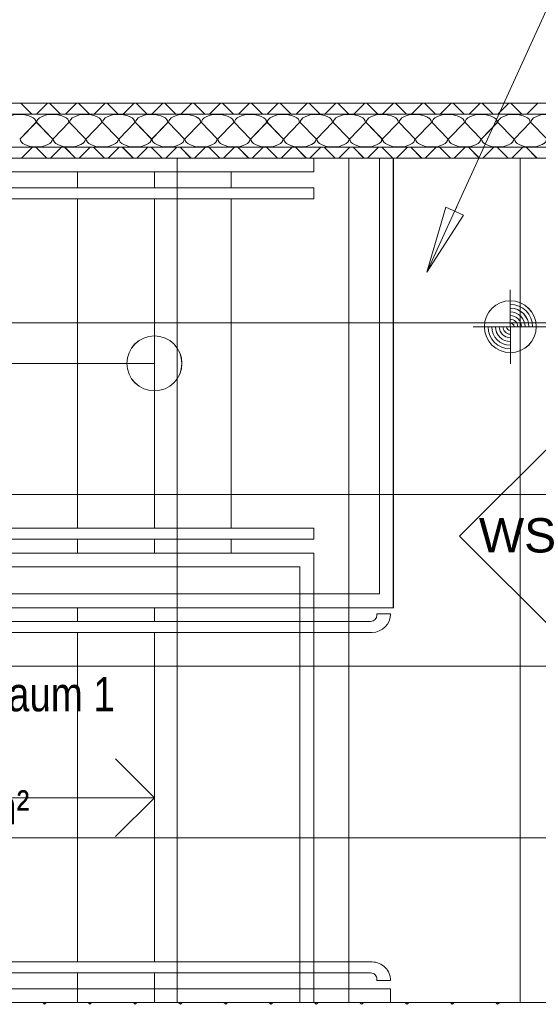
# Model space of a CAD drawing. Extents: x 229 to 926, y 37 to 878.
# Tile 45 of 162: x 464 to 502, y 668 to 739. Entities that reach past the tile are written whole.
import ezdxf
from ezdxf.lldxf.tags import DXFTag

# ---------------------------------------------------------------- set-up
doc = ezdxf.new("R2010")
doc.units = 0
doc.layers.get('0').update_dxf_attribs({"lineweight": 13})
doc.layers.add('A_BI_Aussenwand', color=5, linetype='Continuous', lineweight=18, true_color=0x0000ff, plot=False)
doc.layers.add('A_BI_Innenwand', color=7, linetype='Continuous', lineweight=18, true_color=0x80ff80, plot=False)
doc.layers.add('A_BI_Raum', color=1, linetype='Continuous', lineweight=18, true_color=0xff0000)
for name, color, linetype, lineweight in [('Axen', 7, 'Continuous', 25), ('Axen-A03ENIVKI0', 7, 'Continuous', 25), ('Beschriftung', 7, 'Continuous', 25), ('Beschriftung-A03ENIVII0', 7, 'Continuous', 25), ('Deckenspiegel', 7, 'Continuous', 25), ('Fullfläche', 7, 'Continuous', 25), ('Fullfläche-A03ENIVQI0', 7, 'Continuous', 25), ('Maßlinien', 7, 'Continuous', 25), ('Maßlinien-A03ENIVNI0', 7, 'Continuous', 25), ('Treppen', 7, 'Continuous', 25), ('Treppen-A03ENIVPI0', 7, 'Continuous', 25), ('Wände', 7, 'Continuous', 25), ('Wände-A03ENIVMI0', 7, 'Continuous', 25)]:
    doc.layers.add(name, color=color, linetype=linetype, lineweight=lineweight)
doc.styles.get("Standard").update_dxf_attribs({"font": 'arial.ttf'})
tags = doc.linetypes.add('ALL_S25', pattern=[0.001, 0, -0.001]).pattern_tags.tags
tags[6:7] = [DXFTag(74, 4), DXFTag(75, 0), DXFTag(340, '0'), DXFTag(46, 1.0), DXFTag(50, 0.0), DXFTag(44, 0.0), DXFTag(45, 0.0)]
tags[4:5] = [DXFTag(74, 4), DXFTag(75, 0), DXFTag(340, '0'), DXFTag(46, 1.0), DXFTag(50, 0.0), DXFTag(44, 0.0), DXFTag(45, 0.0)]
tags = doc.linetypes.add('ALL_S25-A03ENIVOI0', pattern=[0.001, 0, -0.001]).pattern_tags.tags
tags[6:7] = [DXFTag(74, 4), DXFTag(75, 0), DXFTag(340, '0'), DXFTag(46, 1.0), DXFTag(50, 0.0), DXFTag(44, 0.0), DXFTag(45, 0.0)]
tags[4:5] = [DXFTag(74, 4), DXFTag(75, 0), DXFTag(340, '0'), DXFTag(46, 1.0), DXFTag(50, 0.0), DXFTag(44, 0.0), DXFTag(45, 0.0)]
tags = doc.linetypes.add('VERDECKT2_S2', pattern=[0.0027, 0.002, -0.0007]).pattern_tags.tags
tags[6:7] = [DXFTag(74, 4), DXFTag(75, 0), DXFTag(340, '0'), DXFTag(46, 1.0), DXFTag(50, 0.0), DXFTag(44, 0.0), DXFTag(45, 0.0)]
tags[4:5] = [DXFTag(74, 4), DXFTag(75, 0), DXFTag(340, '0'), DXFTag(46, 1.0), DXFTag(50, 0.0), DXFTag(44, 0.0), DXFTag(45, 0.0)]
tags = doc.linetypes.add('VERDECKT2_S2-A03ENIVRI0', pattern=[0.0027, 0.002, -0.0007]).pattern_tags.tags
tags[6:7] = [DXFTag(74, 4), DXFTag(75, 0), DXFTag(340, '0'), DXFTag(46, 1.0), DXFTag(50, 0.0), DXFTag(44, 0.0), DXFTag(45, 0.0)]
tags[4:5] = [DXFTag(74, 4), DXFTag(75, 0), DXFTag(340, '0'), DXFTag(46, 1.0), DXFTag(50, 0.0), DXFTag(44, 0.0), DXFTag(45, 0.0)]

# ---------------------------------------------------------------- blocks, each defined once
blk = doc.blocks.new('Referenz-A03ENIVGI0', base_point=(255.728, 66.032))
at = {"layer": 'Axen', "color": 0, "linetype": 'ALL_S25', "lineweight": -2, "ltscale": 0.13}
blk.add_line((735.547, 733.346), (301.726, 733.346), dxfattribs=at)
at = {"layer": 'Beschriftung', "color": 0, "lineweight": -2}
for p, q in [((493.67, 721.035), (538.049, 818.233)), ((493.67, 721.035), (495.069, 725.783)), ((493.67, 721.035), (495.069, 725.783)), ((495.069, 725.783), (496.342, 725.201)), ((495.069, 725.783), (496.342, 725.201)), ((495.705, 725.492), (495.851, 725.811)), ((496.342, 725.201), (493.67, 721.035)), ((496.342, 725.201), (493.67, 721.035)), ((493.67, 721.035), (493.67, 721.035)), ((493.67, 721.035), (493.67, 721.035)), ((493.67, 721.035), (493.67, 721.035)), ((496.066, 701.816), (507.281, 713.027)), ((507.277, 690.601), (496.066, 701.816))]:
    blk.add_line(p, q, dxfattribs=at)
at = {"layer": 'Fullfläche', "color": 0, "lineweight": -2}
for p, q in [((464.102, 733.346), (464.902, 732.546)), ((466.054, 733.346), (465.255, 732.546)), ((466.202, 733.346), (467.002, 732.546)), ((468.154, 733.346), (467.355, 732.546)), ((468.303, 733.346), (469.102, 732.546)), ((470.254, 733.346), (469.455, 732.546)), ((470.403, 733.346), (471.202, 732.546)), ((472.354, 733.346), (471.555, 732.546)), ((472.503, 733.346), (473.302, 732.546)), ((474.454, 733.346), (473.655, 732.546)), ((474.603, 733.346), (475.402, 732.546)), ((476.554, 733.346), (475.755, 732.546)), ((476.703, 733.346), (477.502, 732.546)), ((478.654, 733.346), (477.855, 732.546)), ((478.803, 733.346), (479.602, 732.546)), ((480.754, 733.346), (479.955, 732.546)), ((480.903, 733.346), (481.702, 732.546)), ((482.854, 733.346), (482.055, 732.546)), ((483.003, 733.346), (483.802, 732.546)), ((484.954, 733.346), (484.155, 732.546)), ((485.103, 733.346), (485.902, 732.546)), ((487.054, 733.346), (486.255, 732.546)), ((487.203, 733.346), (488.002, 732.546)), ((489.154, 733.346), (488.355, 732.546)), ((489.303, 733.346), (490.102, 732.546)), ((491.254, 733.346), (490.455, 732.546)), ((491.403, 733.346), (492.202, 732.546)), ((493.354, 733.346), (492.555, 732.546)), ((493.503, 733.346), (494.302, 732.546)), ((495.454, 733.346), (494.655, 732.546)), ((495.603, 733.346), (496.402, 732.546)), ((497.554, 733.346), (496.755, 732.546)), ((497.703, 733.346), (498.502, 732.546)), ((499.654, 733.346), (498.855, 732.546)), ((499.803, 733.346), (500.602, 732.546)), ((501.754, 733.346), (500.955, 732.546)), ((464.058, 730.746), (465.21, 731.946)), ((465.258, 731.946), (466.41, 730.746)), ((466.458, 730.746), (467.61, 731.946)), ((467.658, 731.946), (468.81, 730.746)), ((468.858, 730.746), (470.01, 731.946)), ((470.058, 731.946), (471.21, 730.746)), ((471.258, 730.746), (472.41, 731.946)), ((472.458, 731.946), (473.61, 730.746)), ((473.658, 730.746), (474.81, 731.946)), ((474.858, 731.946), (476.01, 730.746)), ((476.058, 730.746), (477.21, 731.946)), ((477.258, 731.946), (478.41, 730.746)), ((478.458, 730.746), (479.61, 731.946)), ((479.658, 731.946), (480.81, 730.746)), ((480.858, 730.746), (482.01, 731.946)), ((482.058, 731.946), (483.21, 730.746)), ((483.258, 730.746), (484.41, 731.946)), ((484.458, 731.946), (485.61, 730.746)), ((485.658, 730.746), (486.81, 731.946)), ((486.858, 731.946), (488.01, 730.746)), ((488.058, 730.746), (489.21, 731.946)), ((489.258, 731.946), (490.41, 730.746)), ((490.458, 730.746), (491.61, 731.946)), ((491.658, 731.946), (492.81, 730.746)), ((492.858, 730.746), (494.01, 731.946)), ((494.058, 731.946), (495.21, 730.746)), ((495.258, 730.746), (496.41, 731.946)), ((496.458, 731.946), (497.61, 730.746)), ((497.658, 730.746), (498.81, 731.946)), ((498.858, 731.946), (500.01, 730.746)), ((500.058, 730.746), (501.21, 731.946)), ((501.258, 731.946), (502.41, 730.746)), ((464.159, 729.346), (464.959, 730.147)), ((465.998, 729.346), (465.198, 730.147)), ((466.259, 729.346), (467.059, 730.147)), ((468.098, 729.346), (467.298, 730.147)), ((468.359, 729.346), (469.159, 730.147)), ((470.199, 729.346), (469.398, 730.147)), ((470.459, 729.346), (471.259, 730.147)), ((472.299, 729.346), (471.499, 730.147)), ((472.559, 729.346), (473.359, 730.147)), ((474.398, 729.346), (473.599, 730.147)), ((474.659, 729.346), (475.459, 730.147)), ((476.499, 729.346), (475.699, 730.147)), ((476.759, 729.346), (477.559, 730.147)), ((478.599, 729.346), (477.799, 730.147)), ((478.859, 729.346), (479.658, 730.147)), ((480.699, 729.346), (479.899, 730.147)), ((480.959, 729.346), (481.758, 730.147)), ((482.799, 729.346), (481.999, 730.147)), ((483.059, 729.346), (483.858, 730.146)), ((484.899, 729.346), (484.099, 730.146)), ((485.159, 729.346), (485.958, 730.146)), ((486.999, 729.346), (486.199, 730.146)), ((487.259, 729.346), (488.058, 730.146)), ((489.099, 729.346), (488.299, 730.146)), ((489.359, 729.346), (490.158, 730.146)), ((491.199, 729.346), (490.399, 730.146)), ((491.459, 729.346), (492.258, 730.146)), ((493.299, 729.346), (492.499, 730.146)), ((493.559, 729.346), (494.358, 730.146)), ((495.399, 729.346), (494.6, 730.146)), ((495.659, 729.346), (496.458, 730.146)), ((497.499, 729.346), (496.7, 730.146)), ((497.759, 729.346), (498.558, 730.146)), ((499.599, 729.346), (498.8, 730.146)), ((499.859, 729.346), (500.658, 730.146)), ((501.699, 729.346), (500.9, 730.146)), ((465.701, 667.845), (465.826, 667.721)), ((465.957, 667.845), (465.832, 667.721)), ((469.001, 667.845), (469.126, 667.721)), ((469.257, 667.845), (469.132, 667.721)), ((472.301, 667.845), (472.426, 667.721)), ((472.557, 667.845), (472.432, 667.721)), ((475.602, 667.845), (475.726, 667.721)), ((475.857, 667.845), (475.732, 667.721)), ((478.902, 667.845), (479.026, 667.721)), ((479.157, 667.845), (479.032, 667.721)), ((482.202, 667.845), (482.326, 667.721)), ((482.457, 667.845), (482.333, 667.721)), ((485.502, 667.845), (485.626, 667.721)), ((485.757, 667.845), (485.633, 667.721)), ((488.802, 667.845), (488.926, 667.721)), ((489.057, 667.845), (488.933, 667.721)), ((492.102, 667.845), (492.226, 667.721)), ((492.357, 667.845), (492.233, 667.721)), ((495.402, 667.845), (495.526, 667.721)), ((495.657, 667.845), (495.533, 667.721)), ((498.702, 667.845), (498.826, 667.721)), ((498.957, 667.845), (498.833, 667.721))]:
    blk.add_line(p, q, dxfattribs=at)
for centre, start_param, end_param in [((464.034, 731.946), 1.570796, 3.141593), ((464.034, 731.946), 0, 1.570796), ((466.434, 731.946), 1.570796, 3.141593), ((466.434, 731.946), 0, 1.570796), ((468.834, 731.946), 1.570796, 3.141593), ((468.834, 731.946), 0, 1.570796), ((471.234, 731.946), 1.570796, 3.141593), ((471.234, 731.946), 0, 1.570796), ((473.634, 731.946), 1.570796, 3.141593), ((473.634, 731.946), 0, 1.570796), ((476.034, 731.946), 1.570796, 3.141593), ((476.034, 731.946), 0, 1.570796), ((478.434, 731.946), 1.570796, 3.141593), ((478.434, 731.946), 0, 1.570796), ((480.834, 731.946), 1.570796, 3.141593), ((480.834, 731.946), 0, 1.570796), ((483.234, 731.946), 1.570796, 3.141593), ((483.234, 731.946), 0, 1.570796), ((485.634, 731.946), 1.570796, 3.141593), ((485.634, 731.946), 0, 1.570796), ((488.034, 731.946), 1.570796, 3.141593), ((488.034, 731.946), 0, 1.570796), ((490.434, 731.946), 1.570796, 3.141593), ((490.434, 731.946), 0, 1.570796), ((492.834, 731.946), 1.570796, 3.141593), ((492.834, 731.946), 0, 1.570796), ((495.234, 731.946), 1.570796, 3.141593), ((495.234, 731.946), 0, 1.570796), ((497.634, 731.946), 1.570796, 3.141593), ((497.634, 731.946), 0, 1.570796), ((500.034, 731.946), 1.570796, 3.141593), ((500.034, 731.946), 0, 1.570796), ((502.434, 731.946), 1.570796, 3.141593), ((465.234, 730.746), 3.141593, 6.283185), ((467.634, 730.746), 3.141593, 6.283185), ((470.034, 730.746), 3.141593, 6.283185), ((472.434, 730.746), 3.141593, 6.283185), ((474.834, 730.746), 3.141593, 6.283185), ((477.234, 730.746), 3.141593, 6.283185), ((479.634, 730.746), 3.141593, 6.283185), ((482.034, 730.746), 3.141593, 6.283185), ((484.434, 730.746), 3.141593, 6.283185), ((486.834, 730.746), 3.141593, 6.283185), ((489.234, 730.746), 3.141593, 6.283185), ((491.634, 730.746), 3.141593, 6.283185), ((494.034, 730.746), 3.141593, 6.283185), ((496.434, 730.746), 3.141593, 6.283185), ((498.834, 730.746), 3.141593, 6.283185), ((501.234, 730.746), 3.141593, 6.283185)]:
    blk.add_ellipse(centre, major_axis=(1.176, 0), ratio=0.5, start_param=start_param, end_param=end_param, dxfattribs=at)
at = {"layer": 'Maßlinien', "color": 0, "lineweight": -2}
for p, q in [((499.76, 714.367), (499.752, 719.767)), ((499.759, 715.177), (499.753, 718.957)), ((497.056, 717.063), (502.456, 717.071)), ((497.868, 717.064), (501.646, 717.069))]:
    blk.add_line(p, q, dxfattribs=at)
blk.add_circle((499.756, 717.067), 1.89, dxfattribs=at)
for major_axis in [(1.62, 0.002), (1.35, 0.002), (1.08, 0.002), (0.81, 0.001), (0.54, 0.001), (0.27, 0), (-1.62, -0.002), (-1.35, -0.002), (-1.08, -0.002), (-0.81, -0.001), (-0.54, -0.001), (-0.27, 0)]:
    blk.add_ellipse((499.756, 717.067), major_axis=major_axis, ratio=1, start_param=0, end_param=1.570796, dxfattribs=at)
at = {"layer": 'Treppen', "color": 0, "lineweight": -2}
for p, q in [((485.435, 729.346), (439.623, 729.346)), ((479.435, 729.346), (479.435, 729.346)), ((485.435, 728.346), (485.435, 729.346)), ((490.235, 729.346), (490.235, 697.606)), ((491.235, 729.346), (491.235, 696.606)), ((485.435, 728.346), (439.234, 728.346)), ((468.234, 727.186), (468.234, 728.346)), ((473.835, 727.186), (473.835, 728.346)), ((479.435, 728.346), (479.435, 727.186)), ((485.435, 727.186), (389.434, 727.186)), ((485.435, 727.186), (485.435, 726.386)), ((485.435, 726.386), (438.53, 726.386)), ((468.234, 702.386), (468.234, 726.386)), ((473.835, 702.386), (473.835, 726.386)), ((473.835, 714.396), (400.434, 714.363)), ((485.435, 702.386), (428.938, 702.386)), ((485.435, 701.586), (485.435, 702.386)), ((485.435, 701.586), (428.625, 701.586)), ((468.234, 700.586), (468.234, 701.586)), ((473.835, 700.586), (473.835, 701.586)), ((479.435, 701.586), (479.435, 700.586)), ((485.435, 700.586), (428.234, 700.586)), ((485.435, 700.586), (485.435, 697.606)), ((484.435, 699.586), (427.843, 699.586)), ((484.435, 699.586), (484.435, 697.606)), ((490.235, 697.606), (415.234, 697.606)), ((491.235, 696.606), (414.234, 696.606)), ((468.234, 695.606), (468.234, 696.606)), ((473.835, 695.606), (473.835, 696.606)), ((489.583, 695.606), (413.786, 695.606)), ((491.035, 696.157), (490.035, 696.157)), ((490.035, 696.157), (490.035, 696.057)), ((489.683, 694.806), (413.786, 694.806)), ((468.234, 670.805), (468.234, 694.806)), ((473.835, 670.805), (473.835, 694.806)), ((473.835, 682.763), (471.006, 685.591)), ((400.434, 682.763), (473.835, 682.763)), ((473.835, 682.763), (471.006, 679.935)), ((489.683, 670.805), (389.434, 670.805)), ((489.583, 670.005), (389.434, 670.005)), ((468.234, 667.845), (468.234, 670.005)), ((473.835, 667.845), (473.835, 670.005)), ((490.035, 669.454), (490.035, 669.554)), ((491.035, 669.454), (490.035, 669.454)), ((491.035, 668.845), (386.634, 668.845)), ((491.035, 668.845), (491.035, 667.845)), ((491.035, 667.845), (385.634, 667.845))]:
    blk.add_line(p, q, dxfattribs=at)
at = {"layer": 'Treppen', "color": 0, "linetype": 'VERDECKT2_S2', "lineweight": -2, "ltscale": 0.13}
for p, q in [((479.435, 726.386), (479.435, 702.386)), ((484.435, 667.845), (484.435, 697.606)), ((485.435, 697.606), (485.435, 667.845))]:
    blk.add_line(p, q, dxfattribs=at)
at = {"layer": 'Treppen', "color": 0, "lineweight": -2}
blk.add_circle((473.835, 714.396), 2, dxfattribs=at)
for centre, major_axis, end_param in [((489.583, 696.057), (0, -0.452), 1.570796), ((489.683, 696.157), (0, -1.352), 1.570796), ((489.683, 669.454), (1.352, 0), 1.570797), ((489.583, 669.554), (0.452, 0), 1.570797)]:
    blk.add_ellipse(centre, major_axis=major_axis, ratio=1, start_param=0, end_param=end_param, dxfattribs=at)
at = {"layer": 'Wände', "color": 0, "lineweight": -2}
for p, q in [((381.634, 733.346), (506.335, 733.346)), ((506.335, 732.546), (382.433, 732.545)), ((382.433, 730.146), (506.335, 730.146)), ((506.335, 729.346), (382.433, 729.346)), ((382.433, 667.845), (506.335, 667.845))]:
    blk.add_line(p, q, dxfattribs=at)
at = {"layer": 'Beschriftung', "color": 0, "lineweight": -2, "insert": (497.466, 703.127), "char_height": 2.50002, "attachment_point": 1, "rotation": 359.99316}
blk.add_mtext('{\\fArial;WS}', dxfattribs=at)
blk = doc.blocks.new('Referenz-A03ENIVUI0', base_point=(281.599, 66.032))
at = {"layer": 'Axen-A03ENIVKI0', "color": 0, "linetype": 'ALL_S25-A03ENIVOI0', "lineweight": -2, "ltscale": 0.13}
blk.add_line((735.547, 733.346), (301.727, 733.346), dxfattribs=at)
at = {"layer": 'Beschriftung-A03ENIVII0', "color": 0, "lineweight": -2}
for p, q in [((493.669, 721.035), (538.048, 818.232)), ((493.669, 721.035), (495.067, 725.783)), ((493.669, 721.035), (495.067, 725.783)), ((495.067, 725.783), (496.341, 725.201)), ((495.067, 725.783), (496.341, 725.201)), ((495.704, 725.492), (495.849, 725.811)), ((496.341, 725.201), (493.669, 721.035)), ((496.341, 725.201), (493.669, 721.035)), ((496.064, 701.816), (507.279, 713.028)), ((507.276, 690.601), (496.064, 701.816))]:
    blk.add_line(p, q, dxfattribs=at)
at = {"layer": 'Deckenspiegel', "color": 0, "lineweight": -2}
for p, q in [((552.833, 729.346), (385.634, 729.346)), ((475.483, 667.846), (475.483, 729.346)), ((487.983, 667.846), (487.983, 729.346)), ((500.483, 667.846), (500.483, 729.346)), ((385.634, 717.346), (552.833, 717.346)), ((385.634, 704.846), (552.833, 704.846)), ((385.634, 692.346), (552.833, 692.346)), ((385.634, 679.846), (552.833, 679.846)), ((385.634, 667.846), (552.834, 667.847))]:
    blk.add_line(p, q, dxfattribs=at)
at = {"layer": 'Fullfläche-A03ENIVQI0', "color": 0, "lineweight": -2}
for p, q in [((464.102, 733.346), (464.901, 732.546)), ((466.053, 733.346), (465.254, 732.546)), ((466.201, 733.346), (467.001, 732.546)), ((468.153, 733.346), (467.354, 732.546)), ((468.302, 733.346), (469.101, 732.546)), ((470.253, 733.346), (469.454, 732.546)), ((470.402, 733.346), (471.201, 732.546)), ((472.353, 733.346), (471.554, 732.546)), ((472.502, 733.346), (473.301, 732.546)), ((474.453, 733.346), (473.654, 732.546)), ((474.602, 733.346), (475.401, 732.546)), ((476.553, 733.346), (475.754, 732.546)), ((476.702, 733.346), (477.501, 732.546)), ((478.653, 733.346), (477.854, 732.546)), ((478.802, 733.346), (479.601, 732.546)), ((480.753, 733.346), (479.954, 732.546)), ((480.902, 733.346), (481.701, 732.546)), ((482.853, 733.346), (482.054, 732.546)), ((483.002, 733.346), (483.801, 732.546)), ((484.953, 733.346), (484.154, 732.546)), ((485.102, 733.346), (485.901, 732.546)), ((487.053, 733.346), (486.254, 732.546)), ((487.202, 733.346), (488.001, 732.546)), ((489.153, 733.346), (488.354, 732.546)), ((489.302, 733.346), (490.101, 732.546)), ((491.253, 733.346), (490.454, 732.546)), ((491.402, 733.346), (492.201, 732.546)), ((493.353, 733.346), (492.554, 732.546)), ((493.502, 733.346), (494.301, 732.546)), ((495.453, 733.346), (494.654, 732.546)), ((495.602, 733.346), (496.401, 732.546)), ((497.553, 733.346), (496.754, 732.546)), ((497.702, 733.346), (498.501, 732.546)), ((499.653, 733.346), (498.854, 732.546)), ((499.802, 733.346), (500.601, 732.546)), ((501.753, 733.346), (500.954, 732.546)), ((464.057, 730.746), (465.209, 731.946)), ((465.257, 731.946), (466.409, 730.746)), ((466.457, 730.746), (467.609, 731.946)), ((467.657, 731.946), (468.809, 730.746)), ((468.857, 730.746), (470.009, 731.946)), ((470.057, 731.946), (471.209, 730.746)), ((471.257, 730.746), (472.409, 731.946)), ((472.457, 731.946), (473.609, 730.746)), ((473.657, 730.746), (474.809, 731.946)), ((474.857, 731.946), (476.009, 730.746)), ((476.057, 730.746), (477.209, 731.946)), ((477.257, 731.946), (478.409, 730.746)), ((478.457, 730.746), (479.609, 731.946)), ((479.657, 731.946), (480.809, 730.746)), ((480.857, 730.746), (482.009, 731.946)), ((482.057, 731.946), (483.209, 730.746)), ((483.257, 730.746), (484.409, 731.946)), ((484.457, 731.946), (485.609, 730.746)), ((485.657, 730.746), (486.809, 731.946)), ((486.857, 731.946), (488.009, 730.746)), ((488.057, 730.746), (489.209, 731.946)), ((489.257, 731.946), (490.409, 730.746)), ((490.457, 730.746), (491.609, 731.946)), ((491.657, 731.946), (492.809, 730.746)), ((492.857, 730.746), (494.009, 731.946)), ((494.057, 731.946), (495.209, 730.746)), ((495.257, 730.746), (496.409, 731.946)), ((496.457, 731.946), (497.609, 730.746)), ((497.657, 730.746), (498.809, 731.946)), ((498.857, 731.946), (500.009, 730.746)), ((500.057, 730.746), (501.209, 731.946)), ((501.257, 731.946), (502.409, 730.746)), ((464.158, 729.346), (464.958, 730.147)), ((465.997, 729.346), (465.197, 730.147)), ((466.258, 729.346), (467.058, 730.147)), ((468.097, 729.346), (467.297, 730.147)), ((468.358, 729.346), (469.158, 730.147)), ((470.198, 729.346), (469.397, 730.147)), ((470.458, 729.346), (471.258, 730.147)), ((472.297, 729.346), (471.497, 730.147)), ((472.558, 729.346), (473.358, 730.147)), ((474.397, 729.346), (473.597, 730.147)), ((474.658, 729.346), (475.458, 730.147)), ((476.497, 729.346), (475.698, 730.147)), ((476.758, 729.346), (477.557, 730.147)), ((478.598, 729.346), (477.798, 730.147)), ((478.858, 729.346), (479.657, 730.147)), ((480.698, 729.346), (479.898, 730.147)), ((480.957, 729.346), (481.757, 730.147)), ((482.798, 729.346), (481.998, 730.147)), ((483.057, 729.346), (483.857, 730.147)), ((484.898, 729.346), (484.098, 730.147)), ((485.157, 729.346), (485.957, 730.146)), ((486.998, 729.346), (486.198, 730.146)), ((487.257, 729.346), (488.057, 730.146)), ((489.098, 729.346), (488.298, 730.146)), ((489.357, 729.346), (490.157, 730.146)), ((491.198, 729.346), (490.398, 730.146)), ((491.457, 729.346), (492.257, 730.146)), ((493.298, 729.346), (492.498, 730.146)), ((493.557, 729.346), (494.357, 730.146)), ((495.398, 729.346), (494.598, 730.146)), ((495.657, 729.346), (496.457, 730.146)), ((497.498, 729.346), (496.698, 730.146)), ((497.757, 729.346), (498.557, 730.146)), ((499.598, 729.346), (498.798, 730.146)), ((499.857, 729.346), (500.657, 730.146)), ((501.698, 729.346), (500.898, 730.146)), ((465.7, 667.846), (465.825, 667.721)), ((465.956, 667.846), (465.831, 667.721)), ((469, 667.846), (469.125, 667.721)), ((469.256, 667.846), (469.131, 667.721)), ((472.3, 667.846), (472.425, 667.721)), ((472.556, 667.846), (472.431, 667.721)), ((475.6, 667.846), (475.725, 667.722)), ((475.856, 667.846), (475.731, 667.722)), ((478.9, 667.846), (479.025, 667.722)), ((479.156, 667.846), (479.031, 667.722)), ((482.2, 667.846), (482.325, 667.722)), ((482.456, 667.846), (482.331, 667.722)), ((485.5, 667.846), (485.625, 667.722)), ((485.756, 667.846), (485.631, 667.722)), ((488.8, 667.846), (488.925, 667.722)), ((489.056, 667.846), (488.931, 667.722)), ((492.1, 667.846), (492.225, 667.722)), ((492.356, 667.846), (492.231, 667.722)), ((495.4, 667.846), (495.525, 667.722)), ((495.656, 667.846), (495.531, 667.722)), ((498.701, 667.846), (498.825, 667.722)), ((498.956, 667.846), (498.831, 667.722))]:
    blk.add_line(p, q, dxfattribs=at)
for centre, start_param, end_param in [((464.033, 731.946), 1.570796, 3.141593), ((464.033, 731.946), 0, 1.570796), ((466.433, 731.946), 1.570796, 3.141593), ((466.433, 731.946), 0, 1.570796), ((468.833, 731.946), 1.570796, 3.141593), ((468.833, 731.946), 0, 1.570796), ((471.233, 731.946), 1.570796, 3.141593), ((471.233, 731.946), 0, 1.570796), ((473.633, 731.946), 1.570796, 3.141593), ((473.633, 731.946), 0, 1.570796), ((476.033, 731.946), 1.570796, 3.141593), ((476.033, 731.946), 0, 1.570796), ((478.433, 731.946), 1.570796, 3.141593), ((478.433, 731.946), 0, 1.570796), ((480.833, 731.946), 1.570796, 3.141593), ((480.833, 731.946), 0, 1.570796), ((483.233, 731.946), 1.570796, 3.141593), ((483.233, 731.946), 0, 1.570796), ((485.633, 731.946), 1.570796, 3.141593), ((485.633, 731.946), 0, 1.570796), ((488.033, 731.946), 1.570796, 3.141593), ((488.033, 731.946), 0, 1.570796), ((490.433, 731.946), 1.570796, 3.141593), ((490.433, 731.946), 0, 1.570796), ((492.833, 731.946), 1.570796, 3.141593), ((492.833, 731.946), 0, 1.570796), ((495.233, 731.946), 1.570796, 3.141593), ((495.233, 731.946), 0, 1.570796), ((497.633, 731.946), 1.570796, 3.141593), ((497.633, 731.946), 0, 1.570796), ((500.033, 731.946), 1.570796, 3.141593), ((500.033, 731.946), 0, 1.570796), ((502.433, 731.946), 1.570796, 3.141593), ((465.233, 730.746), 3.141593, 6.283185), ((467.633, 730.746), 3.141593, 6.283185), ((470.033, 730.746), 3.141593, 6.283185), ((472.433, 730.746), 3.141593, 6.283185), ((474.833, 730.746), 3.141593, 6.283185), ((477.233, 730.746), 3.141593, 6.283185), ((479.633, 730.746), 3.141593, 6.283185), ((482.033, 730.746), 3.141593, 6.283185), ((484.433, 730.746), 3.141593, 6.283185), ((486.833, 730.746), 3.141593, 6.283185), ((489.233, 730.746), 3.141593, 6.283185), ((491.633, 730.746), 3.141593, 6.283185), ((494.033, 730.746), 3.141593, 6.283185), ((496.433, 730.746), 3.141593, 6.283185), ((498.833, 730.746), 3.141593, 6.283185), ((501.233, 730.746), 3.141593, 6.283185)]:
    blk.add_ellipse(centre, major_axis=(1.176, 0), ratio=0.5, start_param=start_param, end_param=end_param, dxfattribs=at)
at = {"layer": 'Maßlinien-A03ENIVNI0', "color": 0, "lineweight": -2}
for p, q in [((499.758, 714.367), (499.75, 719.767)), ((499.757, 715.177), (499.751, 718.957)), ((497.054, 717.063), (502.454, 717.071)), ((497.867, 717.064), (501.644, 717.07))]:
    blk.add_line(p, q, dxfattribs=at)
blk.add_circle((499.754, 717.067), 1.89, dxfattribs=at)
for major_axis in [(1.62, 0.002), (1.35, 0.002), (1.08, 0.002), (0.81, 0.001), (0.54, 0.001), (0.27, 0), (-1.62, -0.002), (-1.35, -0.002), (-1.08, -0.002), (-0.81, -0.001), (-0.54, -0.001), (-0.27, 0)]:
    blk.add_ellipse((499.754, 717.067), major_axis=major_axis, ratio=1, start_param=0, end_param=1.570796, dxfattribs=at)
at = {"layer": 'Treppen-A03ENIVPI0', "color": 0, "lineweight": -2}
for p, q in [((485.433, 729.346), (439.623, 729.346)), ((485.433, 728.346), (485.433, 729.346)), ((490.233, 729.346), (490.233, 697.606)), ((491.233, 729.346), (491.233, 696.606)), ((485.433, 728.346), (439.234, 728.346)), ((468.233, 727.186), (468.233, 728.346)), ((473.833, 727.186), (473.833, 728.346)), ((479.433, 728.346), (479.433, 727.186)), ((485.433, 727.186), (389.434, 727.186)), ((485.433, 727.186), (485.433, 726.386)), ((485.433, 726.386), (438.529, 726.386)), ((468.233, 702.386), (468.233, 726.386)), ((473.833, 702.386), (473.833, 726.386)), ((473.833, 714.396), (400.434, 714.363)), ((485.433, 702.386), (428.938, 702.386)), ((485.433, 701.586), (485.433, 702.386)), ((485.433, 701.586), (428.625, 701.586)), ((468.233, 700.586), (468.233, 701.586)), ((473.833, 700.586), (473.833, 701.586)), ((479.433, 701.586), (479.433, 700.586)), ((485.433, 700.586), (428.234, 700.586)), ((485.433, 700.586), (485.433, 697.606)), ((484.433, 699.586), (427.842, 699.586)), ((484.433, 699.586), (484.433, 697.606)), ((490.233, 697.606), (415.234, 697.606)), ((491.233, 696.606), (414.234, 696.606)), ((468.233, 695.606), (468.233, 696.606)), ((473.833, 695.606), (473.833, 696.606)), ((489.582, 695.606), (413.785, 695.606)), ((491.033, 696.158), (490.033, 696.158)), ((490.033, 696.158), (490.033, 696.058)), ((489.682, 694.806), (413.785, 694.806)), ((468.233, 670.806), (468.233, 694.806)), ((473.833, 670.806), (473.833, 694.806)), ((473.833, 682.764), (471.005, 685.592)), ((400.434, 682.764), (473.833, 682.764)), ((473.833, 682.764), (471.005, 679.935)), ((489.682, 670.806), (389.434, 670.806)), ((489.582, 670.006), (389.434, 670.006)), ((468.233, 667.846), (468.233, 670.006)), ((473.833, 667.846), (473.833, 670.006)), ((490.033, 669.454), (490.033, 669.554)), ((491.033, 669.454), (490.033, 669.454)), ((491.033, 668.846), (386.634, 668.846)), ((491.033, 668.846), (491.033, 667.846)), ((491.033, 667.846), (385.634, 667.846))]:
    blk.add_line(p, q, dxfattribs=at)
at = {"layer": 'Treppen-A03ENIVPI0', "color": 0, "linetype": 'VERDECKT2_S2-A03ENIVRI0', "lineweight": -2, "ltscale": 0.13}
for p, q in [((479.433, 726.386), (479.433, 702.386)), ((484.433, 667.846), (484.433, 697.606)), ((485.433, 697.606), (485.433, 667.846))]:
    blk.add_line(p, q, dxfattribs=at)
at = {"layer": 'Treppen-A03ENIVPI0', "color": 0, "lineweight": -2}
blk.add_circle((473.833, 714.396), 2, dxfattribs=at)
for centre, major_axis, end_param in [((489.582, 696.058), (0, -0.452), 1.570796), ((489.682, 696.158), (0, -1.352), 1.570796), ((489.682, 669.454), (1.352, 0), 1.570797), ((489.582, 669.554), (0.452, 0), 1.570797)]:
    blk.add_ellipse(centre, major_axis=major_axis, ratio=1, start_param=0, end_param=end_param, dxfattribs=at)
at = {"layer": 'Wände-A03ENIVMI0', "color": 0, "lineweight": -2}
for p, q in [((381.634, 733.346), (506.333, 733.346)), ((506.333, 732.546), (382.433, 732.546)), ((382.433, 730.146), (506.334, 730.146)), ((506.333, 729.346), (382.433, 729.346)), ((382.433, 667.846), (506.333, 667.846))]:
    blk.add_line(p, q, dxfattribs=at)
at = {"layer": 'Beschriftung-A03ENIVII0', "color": 0, "lineweight": -2, "insert": (497.465, 703.127), "char_height": 2.49999, "attachment_point": 1, "rotation": 359.99316}
blk.add_mtext('{\\fArial;WS}', dxfattribs=at)
blk = doc.blocks.new('Wand-A03ENIWAI0', base_point=(381.634, 729.346))
at = {"color": 0, "linetype": 'ByBlock', "lineweight": -2, "ltscale": 0.18}
for p, q in [((381.634, 733.346), (506.334, 733.346)), ((385.634, 729.346), (506.334, 729.346))]:
    blk.add_line(p, q, dxfattribs=at)
blk = doc.blocks.new('Treppenraum 1-A03ENIX8I0', base_point=(436.92, 680.383))
at = {"color": 0, "linetype": 'ByBlock', "lineweight": -2, "ltscale": 0.18}
blk.add_line((438.513, 688.225), (451.013, 688.225), dxfattribs=at)
blk.add_circle((444.763, 688.225), 6.25, dxfattribs=at)
at = {"color": 0, "linetype": 'ByBlock', "lineweight": -2, "ltscale": 0.18, "char_height": 2.5, "attachment_point": 1}
for s, insert in [('{\\W0.8;\\fArial;105}', (442.64, 691.559)), ('{\\W0.8;\\fArial;Treppenraum 1}', (451.846, 691.559)), ('{\\W0.8;\\fArial;15 °C}', (441.462, 687.392)), ('{\\W0.8;\\fArial;400 W}', (451.846, 687.392)), ('{\\W0.8;\\fArial;15.4 W/m²}', (451.846, 683.317))]:
    blk.add_mtext(s, dxfattribs=dict(at, insert=insert))
blk = doc.blocks.new('Wand-A03ENIXII0', base_point=(385.635, 662.846))
at = {"color": 0, "linetype": 'ByBlock', "lineweight": -2, "ltscale": 0.18}
blk.add_line((385.635, 667.846), (506.335, 667.846), dxfattribs=at)

msp = doc.modelspace()

# ---------------------------------------------------------------- block references
at = {"color": 251, "lineweight": 13, "ltscale": 0.13, "true_color": 0x606060}
for name, p in [('Referenz-A03ENIVGI0', (255.728, 66.032)), ('Referenz-A03ENIVUI0', (281.599, 66.032))]:
    msp.add_blockref(name, p, dxfattribs=at)
at = {"layer": 'A_BI_Aussenwand', "ltscale": 0.18}
msp.add_blockref('Wand-A03ENIWAI0', (381.634, 729.346), dxfattribs=at)
at = {"layer": 'A_BI_Innenwand', "ltscale": 0.18}
msp.add_blockref('Wand-A03ENIXII0', (385.635, 662.846), dxfattribs=at)
at = {"layer": 'A_BI_Raum', "ltscale": 0.18}
msp.add_blockref('Treppenraum 1-A03ENIX8I0', (436.92, 680.383), dxfattribs=at)

doc.saveas('drawing.dxf')
